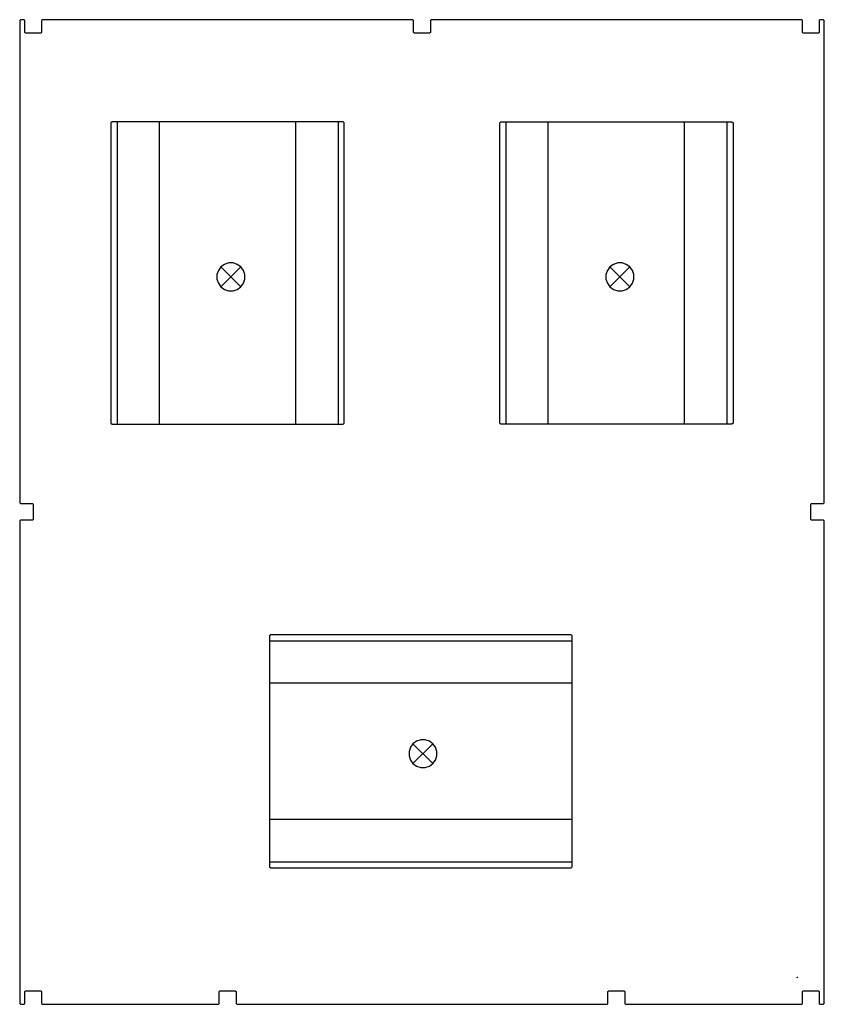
# Model space of a CAD drawing. Header units: inches. Extents: x -44 to 44, y -54 to 54.
import ezdxf

# ---------------------------------------------------------------- set-up
doc = ezdxf.new("R2010")
doc.units = ezdxf.units.IN
doc.layers.get('0').update_dxf_attribs({"true_color": 0xc2ced6})

msp = doc.modelspace()

# ---------------------------------------------------------------- linework, layer by layer
at = {"color": 18, "true_color": 0x000000}
msp.add_lwpolyline([(43.8, -53.56), (43.8, -0.99), (43.72, -0.91), (42.4, -0.91), (42.32, -0.83), (42.32, 0.83), (42.4, 0.91), (43.72, 0.91), (43.8, 0.99), (43.8, 53.54), (43.72, 53.62), (43.31, 53.62), (43.24, 53.54), (43.24, 52.22), (43.16, 52.15), (41.49, 52.15), (41.41, 52.22), (41.41, 53.54), (41.33, 53.62), (0.99, 53.62), (0.91, 53.54), (0.91, 52.22), (0.83, 52.15), (-0.83, 52.15), (-0.91, 52.22), (-0.91, 53.54), (-0.99, 53.62), (-41.33, 53.62), (-41.41, 53.54), (-41.41, 52.22), (-41.49, 52.15), (-43.16, 52.15), (-43.24, 52.22), (-43.24, 53.54), (-43.31, 53.62), (-43.72, 53.62), (-43.8, 53.54), (-43.8, 0.99), (-43.72, 0.91), (-42.4, 0.91), (-42.32, 0.83), (-42.32, -0.83), (-42.4, -0.91), (-43.72, -0.91), (-43.8, -0.99), (-43.8, -53.56), (-43.72, -53.64), (-43.31, -53.64), (-43.24, -53.56), (-43.24, -52.24), (-43.16, -52.17), (-41.49, -52.17), (-41.41, -52.24), (-41.41, -53.56), (-41.33, -53.64), (-22.15, -53.64), (-22.07, -53.56), (-22.07, -52.24), (-22, -52.17), (-20.33, -52.17), (-20.25, -52.24), (-20.25, -53.56), (-20.17, -53.64), (20.17, -53.64), (20.25, -53.56), (20.25, -52.24), (20.33, -52.17), (22, -52.17), (22.07, -52.24), (22.07, -53.56), (22.15, -53.64), (41.33, -53.64), (41.41, -53.56), (41.41, -52.24), (41.49, -52.17), (43.16, -52.17), (43.24, -52.24), (43.24, -53.56), (43.31, -53.64), (43.72, -53.64), (43.8, -53.56)], close=True, dxfattribs=at)
for points in [[(-28.58, 9.55), (-8.58, 9.55), (-8.46, 9.67), (-8.46, 42.37), (-8.58, 42.49), (-33.74, 42.49), (-33.86, 42.37), (-33.86, 9.67), (-33.74, 9.55), (-28.58, 9.55)], [(-33.2, 42.49), (-33.2, 9.55)], [(-28.58, 9.55), (-28.58, 42.49)], [(-13.75, 9.55), (-13.75, 42.49)], [(-9.12, 42.49), (-9.12, 9.55)], [(28.58, 9.55), (8.58, 9.55), (8.46, 9.67), (8.46, 42.37), (8.58, 42.49), (33.74, 42.49), (33.86, 42.37), (33.86, 9.67), (33.74, 9.55), (28.58, 9.55)], [(9.12, 42.49), (9.12, 9.55)], [(13.75, 9.55), (13.75, 42.49)], [(28.58, 9.55), (28.58, 42.49)], [(33.2, 42.49), (33.2, 9.55)], [(-19.72, 26.69), (-20.11, 26.97), (-20.57, 27.12), (-21.05, 27.12), (-21.5, 26.97), (-21.89, 26.69), (-22.17, 26.3), (-22.32, 25.85), (-22.32, 25.37), (-22.17, 24.91), (-21.89, 24.52), (-21.5, 24.24), (-21.05, 24.09), (-20.57, 24.09), (-20.11, 24.24), (-19.72, 24.52), (-19.44, 24.91), (-19.29, 25.37), (-19.29, 25.85), (-19.44, 26.3), (-19.72, 26.69)], [(22.63, 26.69), (22.24, 26.97), (21.79, 27.12), (21.31, 27.12), (20.85, 26.97), (20.46, 26.69), (20.18, 26.3), (20.03, 25.85), (20.03, 25.37), (20.18, 24.91), (20.46, 24.52), (20.85, 24.24), (21.31, 24.09), (21.79, 24.09), (22.24, 24.24), (22.63, 24.52), (22.91, 24.91), (23.06, 25.37), (23.06, 25.85), (22.91, 26.3), (22.63, 26.69)], [(-21.89, 26.69), (-19.72, 24.52)], [(-19.72, 26.69), (-21.89, 24.52)], [(20.46, 26.69), (22.63, 24.52)], [(22.63, 26.69), (20.46, 24.52)], [(16.36, -33.5), (16.36, -13.51), (16.24, -13.39), (-16.47, -13.39), (-16.59, -13.51), (-16.59, -38.67), (-16.47, -38.78), (16.24, -38.78), (16.36, -38.67), (16.36, -33.5)], [(-16.59, -14.05), (16.36, -14.05)], [(16.36, -18.67), (-16.59, -18.67)], [(1.18, -25.25), (0.8, -24.97), (0.34, -24.82), (-0.14, -24.82), (-0.6, -24.97), (-0.98, -25.25), (-1.27, -25.64), (-1.41, -26.09), (-1.41, -26.57), (-1.27, -27.03), (-0.98, -27.42), (-0.6, -27.7), (-0.14, -27.85), (0.34, -27.85), (0.8, -27.7), (1.18, -27.42), (1.47, -27.03), (1.61, -26.57), (1.61, -26.09), (1.47, -25.64), (1.18, -25.25)], [(-0.98, -25.25), (1.18, -27.42)], [(1.18, -25.25), (-0.98, -27.42)], [(16.36, -33.5), (-16.59, -33.5)], [(-16.59, -38.13), (16.36, -38.13)], [(40.85, -50.77), (40.85, -50.69), (40.93, -50.69), (40.85, -50.77)]]:
    msp.add_lwpolyline(points, dxfattribs=at)

doc.saveas('drawing.dxf')
